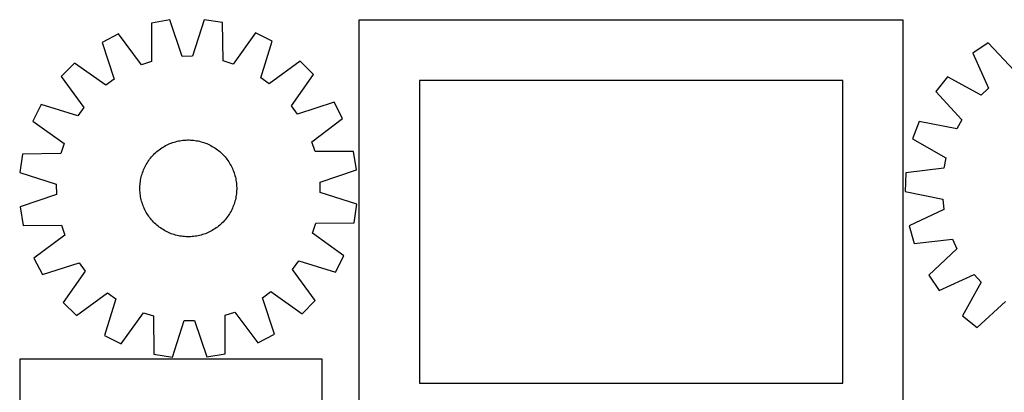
# Model space of a CAD drawing. Header units: millimetres. Extents: x 7 to 1493, y 7 to 2993.
# Tile 12 of 15: x 7 to 821, y 2685 to 2993. Entities that reach past the tile are written whole.
import ezdxf

# ---------------------------------------------------------------- set-up
doc = ezdxf.new("R2010")
doc.units = ezdxf.units.MM
doc.layers.add('CUT', color=7, linetype='CONTINUOUS', true_color=0x000000)

msp = doc.modelspace()

# ---------------------------------------------------------------- linework, layer by layer
at = {"layer": 'CUT'}
for p, q in [((130.617191, 2992.744473), (115.439982, 2990.218033)), ((115.439982, 2990.218033), (115.514736, 2958.453758)), ((140.83647, 2962.668883), (130.617191, 2992.744473)), ((159.155154, 2992.969089), (149.410548, 2962.736368)), ((174.37025, 2990.68186), (159.155154, 2992.969089)), ((174.795494, 2958.920344), (174.37025, 2990.68186)), ((737.08332, 2992.640193), (287.08332, 2992.640193)), ((287.08332, 2992.640193), (287.08332, 2642.640193)), ((737.08332, 2642.640193), (737.08332, 2992.640193)), ((88.368176, 2981.185695), (74.714506, 2974.092893)), ((107.381157, 2955.740041), (88.368176, 2981.185695)), ((201.580876, 2982.076767), (182.970781, 2956.33499)), ((215.3445, 2975.19976), (201.580876, 2982.076767)), ((74.714506, 2974.092893), (84.601302, 2943.906372)), ((205.934082, 2944.861356), (215.3445, 2975.19976)), ((807.384766, 2973.79753), (794.594076, 2965.245993)), ((829.081161, 2950.597504), (807.384766, 2973.79753)), ((794.594076, 2965.245993), (807.741105, 2936.330074)), ((51.758835, 2957.136981), (40.965219, 2946.172109)), ((77.704393, 2938.81206), (51.758835, 2957.136981)), ((115.514736, 2958.453758), (107.381157, 2955.740041)), ((149.410548, 2962.736368), (140.83647, 2962.668883)), ((182.970781, 2956.33499), (174.795494, 2958.920344)), ((238.564223, 2958.607284), (212.910324, 2939.876235)), ((249.529095, 2947.813669), (238.564223, 2958.607284)), ((231.204174, 2921.86811), (249.529095, 2947.813669)), ((40.965219, 2946.172109), (59.696268, 2920.51821)), ((84.601302, 2943.906372), (77.704393, 2938.81206)), ((212.910324, 2939.876235), (205.934082, 2944.861356)), ((687.08332, 2942.640193), (337.08332, 2942.640193)), ((337.08332, 2942.640193), (337.08332, 2692.640193)), ((687.08332, 2692.640193), (687.08332, 2942.640193)), ((773.642667, 2945.86806), (764.120568, 2933.782524)), ((801.446367, 2930.508078), (773.642667, 2945.86806)), ((764.120568, 2933.782524), (785.559646, 2910.344506)), ((807.741105, 2936.330074), (801.446367, 2930.508078)), ((24.372743, 2922.952386), (17.495736, 2909.188762)), ((54.711148, 2913.541968), (24.372743, 2922.952386)), ((266.485007, 2924.857997), (236.298487, 2914.971202)), ((273.577809, 2911.204327), (266.485007, 2924.857997)), ((59.696268, 2920.51821), (54.711148, 2913.541968)), ((236.298487, 2914.971202), (231.204174, 2921.86811)), ((17.495736, 2909.188762), (43.237514, 2890.578667)), ((248.132155, 2892.191347), (273.577809, 2911.204327)), ((750.182705, 2908.878673), (744.861286, 2894.442155)), ((781.37209, 2902.862278), (750.182705, 2908.878673)), ((785.559646, 2910.344506), (781.37209, 2902.862278)), ((43.237514, 2890.578667), (40.652159, 2882.40338)), ((129.521128, 2890.046052), (130.674357, 2890.545121)), ((130.674357, 2890.545121), (131.842693, 2891.007721)), ((131.842693, 2891.007721), (133.024983, 2891.433394)), ((133.024983, 2891.433394), (134.22006, 2891.82172)), ((134.22006, 2891.82172), (135.426745, 2892.172316)), ((135.426745, 2892.172316), (136.643847, 2892.484836)), ((136.643847, 2892.484836), (137.870165, 2892.758972)), ((137.870165, 2892.758972), (139.104489, 2892.994453)), ((139.104489, 2892.994453), (140.345601, 2893.191047)), ((140.345601, 2893.191047), (141.592275, 2893.34856)), ((141.592275, 2893.34856), (142.843282, 2893.466836)), ((142.843282, 2893.466836), (144.097386, 2893.545758)), ((144.097386, 2893.545758), (145.353351, 2893.58525)), ((145.353351, 2893.58525), (146.609936, 2893.58527)), ((146.609936, 2893.58527), (147.865902, 2893.545821)), ((147.865902, 2893.545821), (149.120009, 2893.46694)), ((149.120009, 2893.46694), (150.37102, 2893.348706)), ((150.37102, 2893.348706), (151.617699, 2893.191235)), ((151.617699, 2893.191235), (152.858817, 2892.994682)), ((152.858817, 2892.994682), (154.093149, 2892.759242)), ((154.093149, 2892.759242), (155.319476, 2892.485147)), ((155.319476, 2892.485147), (156.536589, 2892.172667)), ((156.536589, 2892.172667), (157.743286, 2891.822111)), ((157.743286, 2891.822111), (158.938376, 2891.433825)), ((158.938376, 2891.433825), (160.12068, 2891.008191)), ((160.12068, 2891.008191), (161.289031, 2890.545631)), ((161.289031, 2890.545631), (162.442277, 2890.0466)), ((250.845872, 2884.057768), (248.132155, 2892.191347)), ((744.861286, 2894.442155), (772.493807, 2878.776315)), ((40.652159, 2882.40338), (8.890643, 2881.978136)), ((117.256794, 2881.426229), (118.145319, 2882.314784)), ((118.145319, 2882.314784), (119.061316, 2883.174991)), ((119.061316, 2883.174991), (120.003881, 2884.006001)), ((120.003881, 2884.006001), (120.972083, 2884.806995)), ((120.972083, 2884.806995), (121.964968, 2885.577182)), ((121.964968, 2885.577182), (122.981554, 2886.315801)), ((122.981554, 2886.315801), (124.02084, 2887.022124)), ((124.02084, 2887.022124), (125.081799, 2887.695454)), ((125.081799, 2887.695454), (126.163384, 2888.335126)), ((126.163384, 2888.335126), (127.264528, 2888.940509)), ((127.264528, 2888.940509), (128.384145, 2889.511005)), ((128.384145, 2889.511005), (129.521128, 2890.046052)), ((162.442277, 2890.0466), (163.579278, 2889.51159)), ((163.579278, 2889.51159), (164.698913, 2888.941131)), ((164.698913, 2888.941131), (165.800078, 2888.335785)), ((165.800078, 2888.335785), (166.881684, 2887.696149)), ((166.881684, 2887.696149), (167.942665, 2887.022854)), ((167.942665, 2887.022854), (168.981975, 2886.316566)), ((168.981975, 2886.316566), (169.998586, 2885.577981)), ((169.998586, 2885.577981), (170.991496, 2884.807827)), ((170.991496, 2884.807827), (171.959725, 2884.006865)), ((171.959725, 2884.006865), (172.902317, 2883.175886)), ((172.902317, 2883.175886), (173.818343, 2882.31571)), ((173.818343, 2882.31571), (174.706898, 2881.427184)), ((282.610147, 2884.132521), (250.845872, 2884.057768)), ((285.136587, 2868.955313), (282.610147, 2884.132521)), ((8.890643, 2881.978136), (6.603415, 2866.76304)), ((111.236719, 2873.407964), (111.876355, 2874.48957)), ((111.876355, 2874.48957), (112.549649, 2875.550551)), ((112.549649, 2875.550551), (113.255938, 2876.58986)), ((113.255938, 2876.58986), (113.994523, 2877.606472)), ((113.994523, 2877.606472), (114.764676, 2878.599382)), ((114.764676, 2878.599382), (115.565638, 2879.567611)), ((115.565638, 2879.567611), (116.396617, 2880.510203)), ((116.396617, 2880.510203), (117.256794, 2881.426229)), ((174.706898, 2881.427184), (175.567105, 2880.511187)), ((175.567105, 2880.511187), (176.398115, 2879.568623)), ((176.398115, 2879.568623), (177.199109, 2878.60042)), ((177.199109, 2878.60042), (177.969296, 2877.607536)), ((177.969296, 2877.607536), (178.707915, 2876.590949)), ((178.707915, 2876.590949), (179.414238, 2875.551664)), ((179.414238, 2875.551664), (180.087568, 2874.490705)), ((180.087568, 2874.490705), (180.72724, 2873.409119)), ((772.493807, 2878.776315), (770.82334, 2870.366267)), ((6.603415, 2866.76304), (36.836135, 2857.018434)), ((107.750393, 2865.351172), (108.138679, 2866.546262)), ((108.138679, 2866.546262), (108.564312, 2867.728566)), ((108.564312, 2867.728566), (109.026873, 2868.896917)), ((109.026873, 2868.896917), (109.525904, 2870.050163)), ((109.525904, 2870.050163), (110.060913, 2871.187164)), ((110.060913, 2871.187164), (110.631372, 2872.306799)), ((110.631372, 2872.306799), (111.236719, 2873.407964)), ((180.72724, 2873.409119), (181.332623, 2872.307975)), ((181.332623, 2872.307975), (181.903119, 2871.188359)), ((181.903119, 2871.188359), (182.438166, 2870.051375)), ((182.438166, 2870.051375), (182.937235, 2868.898147)), ((182.937235, 2868.898147), (183.399835, 2867.729811)), ((183.399835, 2867.729811), (183.825508, 2866.547521)), ((183.825508, 2866.547521), (184.213834, 2865.352444)), ((255.060998, 2858.736033), (285.136587, 2868.955313)), ((739.301304, 2866.450149), (738.701464, 2851.075796)), ((770.82334, 2870.366267), (739.301304, 2866.450149)), ((106.105563, 2856.727895), (106.223798, 2857.978906)), ((106.223798, 2857.978906), (106.381269, 2859.225585)), ((106.381269, 2859.225585), (106.577821, 2860.466703)), ((106.577821, 2860.466703), (106.813261, 2861.701035)), ((106.813261, 2861.701035), (107.087357, 2862.927362)), ((107.087357, 2862.927362), (107.399836, 2864.144475)), ((107.399836, 2864.144475), (107.750393, 2865.351172)), ((184.213834, 2865.352444), (184.56443, 2864.145758)), ((184.56443, 2864.145758), (184.87695, 2862.928656)), ((184.87695, 2862.928656), (185.151086, 2861.702338)), ((185.151086, 2861.702338), (185.386567, 2860.468014)), ((185.386567, 2860.468014), (185.583161, 2859.226903)), ((185.583161, 2859.226903), (185.740674, 2857.980228)), ((185.740674, 2857.980228), (185.85895, 2856.729222)), ((255.128482, 2850.161955), (255.060998, 2858.736033)), ((36.836135, 2857.018434), (36.90362, 2848.444356)), ((105.987233, 2854.217822), (106.026682, 2855.473788)), ((105.987254, 2852.961237), (105.987233, 2854.217822)), ((106.026745, 2851.705272), (105.987254, 2852.961237)), ((106.026682, 2855.473788), (106.105563, 2856.727895)), ((106.105668, 2850.451168), (106.026745, 2851.705272)), ((106.223944, 2849.200161), (106.105668, 2850.451168)), ((185.859054, 2850.452494), (185.74082, 2849.201484)), ((185.85895, 2856.729222), (185.937872, 2855.475117)), ((185.937935, 2851.706601), (185.859054, 2850.452494)), ((185.937872, 2855.475117), (185.977364, 2854.219153)), ((185.977385, 2852.962567), (185.937935, 2851.706601)), ((185.977364, 2854.219153), (185.977385, 2852.962567)), ((285.361203, 2840.417349), (255.128482, 2850.161955)), ((738.701464, 2851.075796), (769.822564, 2844.715615)), ((36.90362, 2848.444356), (6.828031, 2838.225077)), ((106.381456, 2847.953487), (106.223944, 2849.200161)), ((106.57805, 2846.712375), (106.381456, 2847.953487)), ((106.813531, 2845.478051), (106.57805, 2846.712375)), ((107.087667, 2844.251733), (106.813531, 2845.478051)), ((107.400188, 2843.034631), (107.087667, 2844.251733)), ((107.750784, 2841.827946), (107.400188, 2843.034631)), ((108.13911, 2840.632869), (107.750784, 2841.827946)), ((184.214225, 2841.829218), (183.825939, 2840.634127)), ((184.564781, 2843.035914), (184.214225, 2841.829218)), ((184.877261, 2844.253027), (184.564781, 2843.035914)), ((185.151356, 2845.479354), (184.877261, 2844.253027)), ((185.386796, 2846.713686), (185.151356, 2845.479354)), ((185.583349, 2847.954804), (185.386796, 2846.713686)), ((185.74082, 2849.201484), (185.583349, 2847.954804)), ((769.822564, 2844.715615), (770.832703, 2836.200981)), ((6.828031, 2838.225077), (9.35447, 2823.047868)), ((108.564783, 2839.450579), (108.13911, 2840.632869)), ((109.027382, 2838.282243), (108.564783, 2839.450579)), ((109.526451, 2837.129014), (109.027382, 2838.282243)), ((110.061498, 2835.99203), (109.526451, 2837.129014)), ((110.631995, 2834.872414), (110.061498, 2835.99203)), ((111.237378, 2833.77127), (110.631995, 2834.872414)), ((111.87705, 2832.689685), (111.237378, 2833.77127)), ((180.727899, 2833.772426), (180.088263, 2832.690819)), ((181.333245, 2834.87359), (180.727899, 2833.772426)), ((181.903704, 2835.993225), (181.333245, 2834.87359)), ((182.438714, 2837.130227), (181.903704, 2835.993225)), ((182.937745, 2838.283472), (182.438714, 2837.130227)), ((183.400305, 2839.451823), (182.937745, 2838.283472)), ((183.825939, 2840.634127), (183.400305, 2839.451823)), ((283.073974, 2825.202254), (285.361203, 2840.417349)), ((770.832703, 2836.200981), (742.063612, 2822.735687)), ((112.55038, 2831.628726), (111.87705, 2832.689685)), ((113.256703, 2830.58944), (112.55038, 2831.628726)), ((113.995322, 2829.572854), (113.256703, 2830.58944)), ((114.765508, 2828.579969), (113.995322, 2829.572854)), ((115.566502, 2827.611767), (114.765508, 2828.579969)), ((116.397513, 2826.669202), (115.566502, 2827.611767)), ((117.25772, 2825.753205), (116.397513, 2826.669202)), ((118.146275, 2824.86468), (117.25772, 2825.753205)), ((174.707824, 2825.754161), (173.819298, 2824.865606)), ((175.568, 2826.670186), (174.707824, 2825.754161)), ((176.398979, 2827.612779), (175.568, 2826.670186)), ((177.199941, 2828.581008), (176.398979, 2827.612779)), ((177.970095, 2829.573918), (177.199941, 2828.581008)), ((178.70868, 2830.590529), (177.970095, 2829.573918)), ((179.414968, 2831.629838), (178.70868, 2830.590529)), ((180.088263, 2832.690819), (179.414968, 2831.629838)), ((251.312458, 2824.77701), (283.073974, 2825.202254)), ((9.35447, 2823.047868), (41.118745, 2823.122622)), ((41.118745, 2823.122622), (43.832463, 2814.989043)), ((119.0623, 2824.004503), (118.146275, 2824.86468)), ((120.004893, 2823.173524), (119.0623, 2824.004503)), ((120.973122, 2822.372562), (120.004893, 2823.173524)), ((121.966032, 2821.602409), (120.973122, 2822.372562)), ((122.982643, 2820.863823), (121.966032, 2821.602409)), ((124.021952, 2820.157535), (122.982643, 2820.863823)), ((125.082933, 2819.484241), (124.021952, 2820.157535)), ((126.16454, 2818.844605), (125.082933, 2819.484241)), ((127.265704, 2818.239258), (126.16454, 2818.844605)), ((128.385339, 2817.668799), (127.265704, 2818.239258)), ((129.522341, 2817.13379), (128.385339, 2817.668799)), ((130.675586, 2816.634759), (129.522341, 2817.13379)), ((162.443489, 2817.134337), (161.290261, 2816.635268)), ((163.580473, 2817.669384), (162.443489, 2817.134337)), ((164.700089, 2818.239881), (163.580473, 2817.669384)), ((165.801233, 2818.845264), (164.700089, 2818.239881)), ((166.882819, 2819.484936), (165.801233, 2818.845264)), ((167.943778, 2820.158266), (166.882819, 2819.484936)), ((168.983063, 2820.864589), (167.943778, 2820.158266)), ((169.99965, 2821.603208), (168.983063, 2820.864589)), ((170.992534, 2822.373394), (169.99965, 2821.603208)), ((171.960737, 2823.174388), (170.992534, 2822.373394)), ((172.903301, 2824.005399), (171.960737, 2823.174388)), ((173.819298, 2824.865606), (172.903301, 2824.005399)), ((248.727104, 2816.601723), (251.312458, 2824.77701)), ((742.063612, 2822.735687), (746.244066, 2807.928447)), ((43.832463, 2814.989043), (18.386808, 2795.976062)), ((131.843937, 2816.172198), (130.675586, 2816.634759)), ((133.026241, 2815.746565), (131.843937, 2816.172198)), ((134.221332, 2815.358279), (133.026241, 2815.746565)), ((135.428029, 2815.007722), (134.221332, 2815.358279)), ((136.645141, 2814.695243), (135.428029, 2815.007722)), ((137.871468, 2814.421147), (136.645141, 2814.695243)), ((139.1058, 2814.185707), (137.871468, 2814.421147)), ((140.346918, 2813.989155), (139.1058, 2814.185707)), ((141.593598, 2813.831683), (140.346918, 2813.989155)), ((142.844608, 2813.713449), (141.593598, 2813.831683)), ((144.098715, 2813.634568), (142.844608, 2813.713449)), ((145.354681, 2813.595119), (144.098715, 2813.634568)), ((146.611267, 2813.59514), (145.354681, 2813.595119)), ((147.867231, 2813.634631), (146.611267, 2813.59514)), ((149.121336, 2813.713554), (147.867231, 2813.634631)), ((150.372343, 2813.83183), (149.121336, 2813.713554)), ((151.619017, 2813.989342), (150.372343, 2813.83183)), ((152.860128, 2814.185936), (151.619017, 2813.989342)), ((154.094452, 2814.421417), (152.860128, 2814.185936)), ((155.32077, 2814.695553), (154.094452, 2814.421417)), ((156.537873, 2815.008074), (155.32077, 2814.695553)), ((157.744558, 2815.35867), (156.537873, 2815.008074)), ((158.939635, 2815.746996), (157.744558, 2815.35867)), ((160.121925, 2816.172669), (158.939635, 2815.746996)), ((161.290261, 2816.635268), (160.121925, 2816.172669)), ((274.468881, 2797.991627), (248.727104, 2816.601723)), ((746.244066, 2807.928447), (777.807395, 2811.496504)), ((777.807395, 2811.496504), (781.399261, 2803.710756)), ((781.399261, 2803.710756), (758.199235, 2782.014362)), ((18.386808, 2795.976062), (25.47961, 2782.322392)), ((232.268349, 2786.66218), (237.25347, 2793.638421)), ((237.25347, 2793.638421), (267.591875, 2784.228004)), ((267.591875, 2784.228004), (274.468881, 2797.991627)), ((25.47961, 2782.322392), (55.666131, 2792.209188)), ((60.760444, 2785.312279), (42.435523, 2759.366721)), ((55.666131, 2792.209188), (60.760444, 2785.312279)), ((250.999398, 2761.00828), (232.268349, 2786.66218)), ((758.199235, 2782.014362), (766.750772, 2769.223672)), ((766.750772, 2769.223672), (795.666691, 2782.370701)), ((795.666691, 2782.370701), (801.488687, 2776.075963)), ((207.363316, 2763.274017), (214.260224, 2768.36833)), ((214.260224, 2768.36833), (240.205783, 2750.043409)), ((801.488687, 2776.075963), (786.128705, 2748.272263)), ((53.400394, 2748.573105), (79.054294, 2767.304154)), ((86.030535, 2762.319034), (76.620118, 2731.980629)), ((79.054294, 2767.304154), (86.030535, 2762.319034)), ((217.250111, 2733.087496), (207.363316, 2763.274017)), ((240.205783, 2750.043409), (250.999398, 2761.00828)), ((798.214241, 2738.750164), (821.652258, 2760.189242)), ((42.435523, 2759.366721), (53.400394, 2748.573105)), ((90.383741, 2725.103622), (108.993837, 2750.8454)), ((108.993837, 2750.8454), (117.169124, 2748.260045)), ((117.169124, 2748.260045), (117.594368, 2716.498529)), ((132.809463, 2714.211301), (142.554069, 2744.444021)), ((142.554069, 2744.444021), (151.128147, 2744.511506)), ((151.128147, 2744.511506), (161.347427, 2714.435917)), ((176.449882, 2748.726631), (184.583461, 2751.440349)), ((176.524635, 2716.962356), (176.449882, 2748.726631)), ((184.583461, 2751.440349), (203.596441, 2725.994694)), ((786.128705, 2748.272263), (798.214241, 2738.750164)), ((76.620118, 2731.980629), (90.383741, 2725.103622)), ((203.596441, 2725.994694), (217.250111, 2733.087496)), ((6.564169, 2712.572777), (6.564169, 2412.572777)), ((256.564169, 2712.572777), (6.564169, 2712.572777)), ((117.594368, 2716.498529), (132.809463, 2714.211301)), ((161.347427, 2714.435917), (176.524635, 2716.962356)), ((256.564169, 2612.572777), (256.564169, 2712.572777)), ((337.08332, 2692.640193), (687.08332, 2692.640193))]:
    msp.add_line(p, q, dxfattribs=at)

doc.saveas('drawing.dxf')
